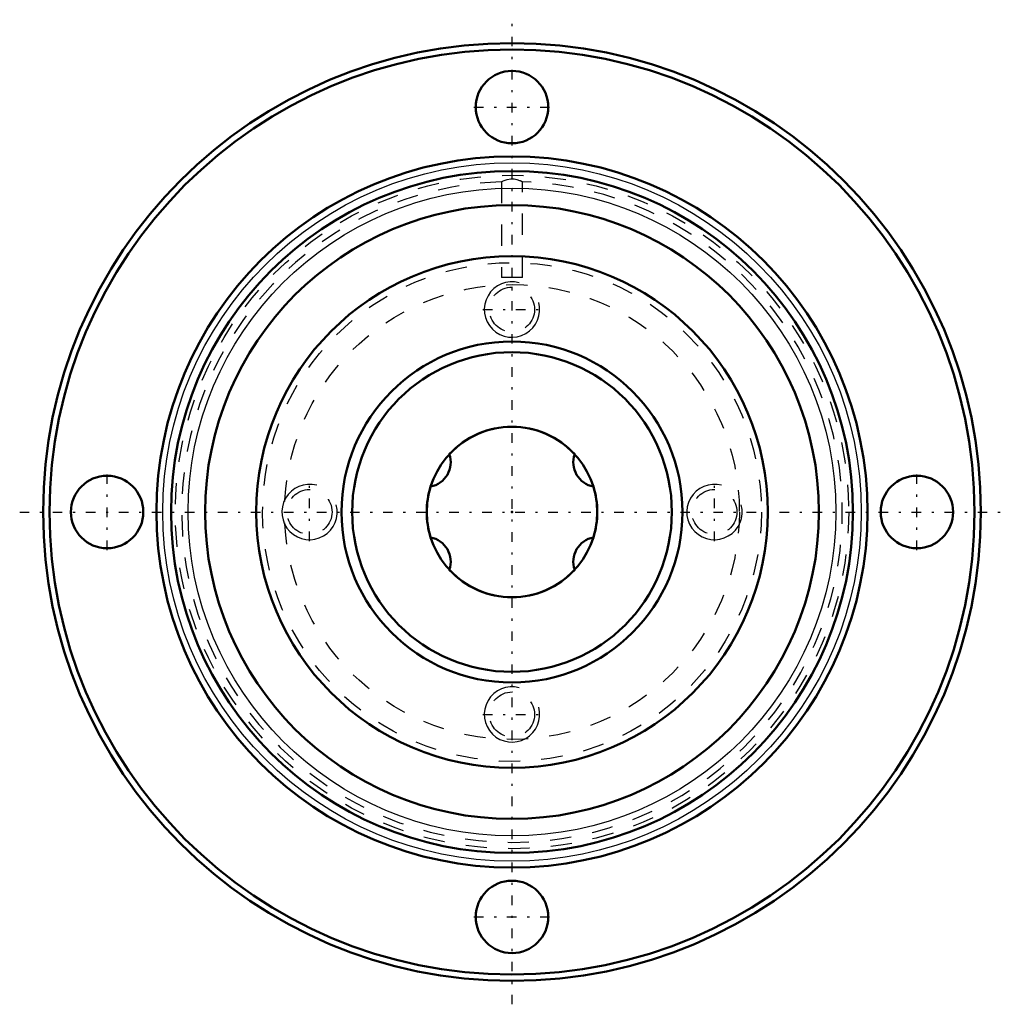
# Model space of a CAD drawing. Header units: millimetres. Extents: x -23.1 to 23.1, y -23.1 to 23.1.
import ezdxf

# ---------------------------------------------------------------- set-up
doc = ezdxf.new("R2010")
doc.units = ezdxf.units.MM
doc.linetypes.add('Center', pattern=[1.5, 0.45, -0.5, 0.05, -0.5])
doc.linetypes.add('Dashed', pattern=[2, 1, -1])
for name, color, linetype, lineweight in [('2d ConnectionPoints', 7, 'Continuous', 50), ('AM_0', 7, 'Continuous', 50), ('AM_4', 3, 'Continuous', 25), ('AM_5', 3, 'Continuous', 25), ('AM_7', 7, 'Center', 25), ('AM_9', 6, 'Dashed', 25)]:
    doc.layers.add(name, color=color, linetype=linetype, lineweight=lineweight)

# ---------------------------------------------------------------- blocks, each defined once
blk = doc.blocks.new('1_LTR_8A_LTRA_ACyl_1_0_in_LTR8A_25L_0_0__2')
at = {"layer": 'AM_0'}
for centre, radius in [((0, 0), 22), ((0, 0), 21.7), ((0, 19), 1.7), ((0, 0), 16.682), ((0, 0), 16), ((0, 0), 14.4), ((0, 0), 12), ((0, 0), 8), ((0, 0), 7.5), ((0, 0), 4), ((-19, 0), 1.7), ((19, 0), 1.7), ((0, -19), 1.7)]:
    blk.add_circle(centre, radius, dxfattribs=at)
at = {"layer": 'AM_4'}
for radius in [16.385, 15.2]:
    blk.add_circle((0, 0), radius, dxfattribs=at)
at = {"layer": 'AM_7'}
for p, q in [((0, -23.1), (0, 23.1)), ((-1.785, 19), (1.785, 19)), ((-1.365, 9.5), (1.365, 9.5)), ((-19, -1.785), (-19, 1.785)), ((19, -1.785), (19, 1.785)), ((-9.5, -1.365), (-9.5, 1.365)), ((9.5, -1.365), (9.5, 1.365)), ((-23.1, 0), (23.1, 0)), ((-1.365, -9.5), (1.365, -9.5)), ((-1.785, -19), (1.785, -19))]:
    blk.add_line(p, q, dxfattribs=at)
at = {"layer": 'AM_9'}
for p, q in [((-0.5, 15.495), (-0.5, 11)), ((0.39, 15.546), (0.378, 15.551)), ((0.498, 15.493), (0.5, 15.492)), ((0.5, 11), (0.5, 15.495)), ((0.5, 11), (-0.5, 11))]:
    blk.add_line(p, q, dxfattribs=at)
for points in [[(-0.5, 15.492), (-0.494, 15.495), (-0.45, 15.518)], [(-0.45, 15.518), (-0.364, 15.556), (-0.229, 15.602), (-0.061, 15.632), (0.096, 15.628), (0.23, 15.602), (0.354, 15.56), (0.379, 15.55)], [(0.379, 15.55), (0.453, 15.516), (0.498, 15.493)]]:
    blk.add_lwpolyline(points, dxfattribs=at)
for centre, radius in [((0, 0), 15.8), ((0, 0), 11.7), ((0, 0), 10.667), ((0, 9.5), 1.056), ((-9.5, 0), 1.056), ((9.5, 0), 1.056), ((0, -9.5), 1.056)]:
    blk.add_circle(centre, radius, dxfattribs=at)
blk.add_arc((0, 0), 15.5, 91.8252, 88.1693, dxfattribs=at)
blk = doc.blocks.new('2_LTR_8A_LTRA_ACyl_2_0_in_LTR8A_25L_0_0__2')
at = {"layer": 'AM_0'}
for centre, radius in [((0, 0), 22), ((0, 0), 21.7), ((0, 19), 1.7), ((0, 0), 16.682), ((0, 0), 16), ((0, 0), 14.4), ((0, 0), 12), ((0, 0), 8), ((0, 0), 7.5), ((0, 0), 4), ((-19, 0), 1.7), ((19, 0), 1.7), ((0, -19), 1.7)]:
    blk.add_circle(centre, radius, dxfattribs=at)
at = {"layer": 'AM_4'}
for radius in [16.385, 15.2]:
    blk.add_circle((0, 0), radius, dxfattribs=at)
at = {"layer": 'AM_5'}
for centre in [(0, 9.5), (-9.5, 0), (9.5, 0), (0, -9.5)]:
    blk.add_arc(centre, 1.3, 75, 15, dxfattribs=at)
at = {"layer": 'AM_9'}
for p, q in [((-0.5, 15.495), (-0.5, 11)), ((0.39, 15.546), (0.378, 15.551)), ((0.498, 15.493), (0.5, 15.492)), ((0.5, 11), (0.5, 15.495)), ((0.5, 11), (-0.5, 11))]:
    blk.add_line(p, q, dxfattribs=at)
for points in [[(-0.5, 15.492), (-0.494, 15.495), (-0.45, 15.518)], [(-0.45, 15.518), (-0.364, 15.556), (-0.229, 15.602), (-0.061, 15.632), (0.096, 15.628), (0.23, 15.602), (0.354, 15.56), (0.449, 15.518)], [(0.449, 15.518), (0.453, 15.516), (0.498, 15.493)]]:
    blk.add_lwpolyline(points, dxfattribs=at)
for centre, radius in [((0, 0), 15.8), ((0, 0), 11.7), ((0, 0), 10.667), ((0, 9.5), 1.056), ((-9.5, 0), 1.056), ((9.5, 0), 1.056), ((0, -9.5), 1.056)]:
    blk.add_circle(centre, radius, dxfattribs=at)
blk.add_arc((0, 0), 15.5, 91.8252, 88.1693, dxfattribs=at)
blk = doc.blocks.new('3_LTR_8A25_LTRA_Shaft_0_in_LTR8A_25L_0_0__2')
at = {"layer": 'AM_0'}
for centre, radius, start, end in [((0, 0), 4, 42.6289, 137.3711), ((-4.027, 2.325), 1.15, 280.494, 19.506), ((4.027, 2.325), 1.15, 160.494, 259.506), ((0, 0), 4, 162.6289, 197.3711), ((0, 0), 4, 342.6289, 17.3711), ((-4.027, -2.325), 1.15, 340.494, 79.506), ((4.027, -2.325), 1.15, 100.494, 199.506), ((0, 0), 4, 222.6289, 317.3711)]:
    blk.add_arc(centre, radius, start, end, dxfattribs=at)

msp = doc.modelspace()

# ---------------------------------------------------------------- linework, layer by layer
at = {"layer": '2d ConnectionPoints'}
msp.add_point((0, 0), dxfattribs=at)
msp.add_point((0, 0), dxfattribs=at)
msp.add_point((0, 0), dxfattribs=at)

# ---------------------------------------------------------------- block references
for name in ['1_LTR_8A_LTRA_ACyl_1_0_in_LTR8A_25L_0_0__2', '2_LTR_8A_LTRA_ACyl_2_0_in_LTR8A_25L_0_0__2', '3_LTR_8A25_LTRA_Shaft_0_in_LTR8A_25L_0_0__2']:
    msp.add_blockref(name, (0, 0))

doc.saveas('drawing.dxf')
